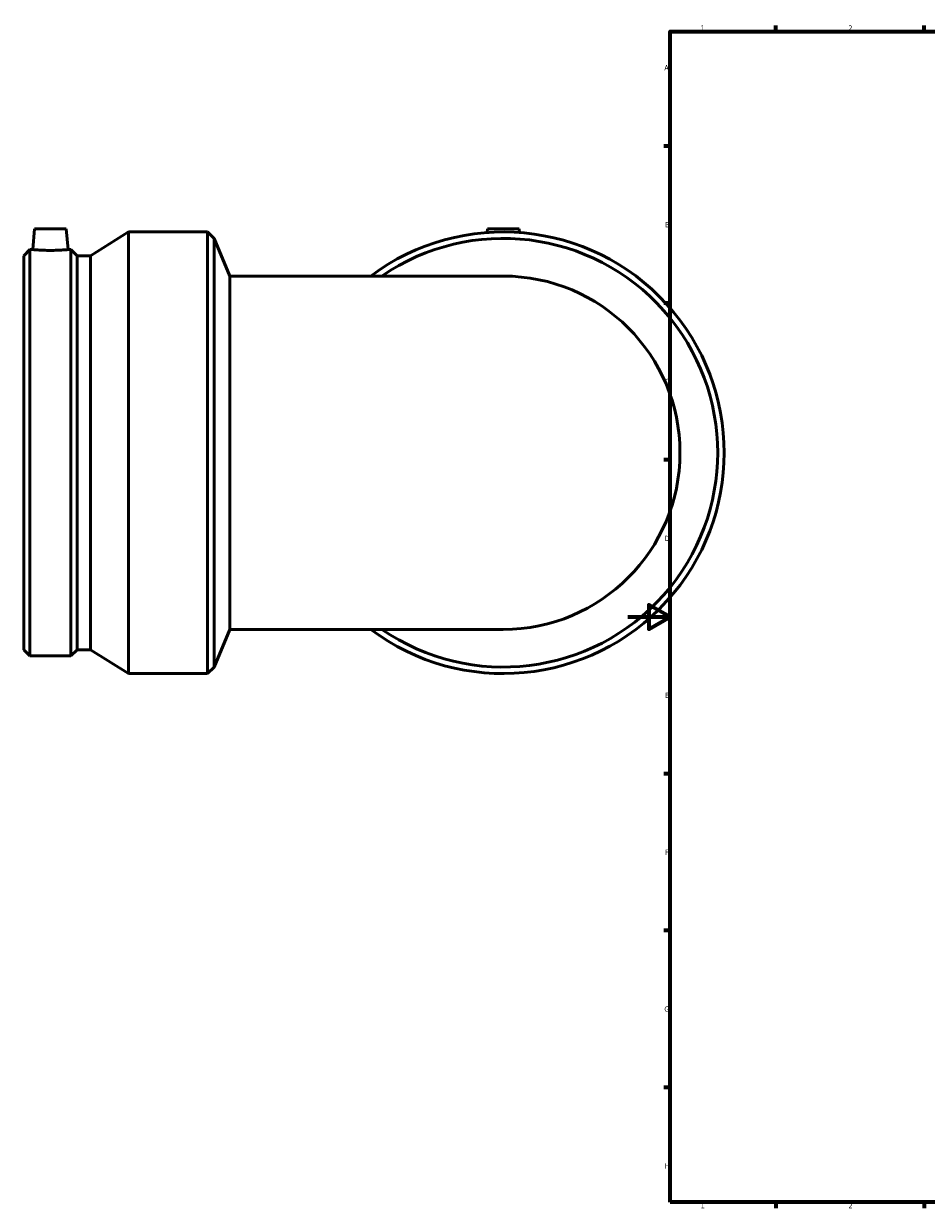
# Model space of a CAD drawing. Header units: millimetres. Extents: x -612 to 1535, y -338 to 1244.
# Tile 1 of 7: x -286 to 141, y 17 to 578. Entities that reach past the tile are written whole.
import ezdxf

# ---------------------------------------------------------------- set-up
doc = ezdxf.new("R2010")
doc.units = ezdxf.units.MM
doc.layers.add('Border (ISO)', color=7, linetype='Continuous', lineweight=70)
doc.layers.add('Visible (ISO)', color=7, linetype='Continuous', lineweight=50)
doc.styles.add('Note Text (ISO)', font='tahoma.ttf')

# ---------------------------------------------------------------- blocks, each defined once
blk = doc.blocks.new('Borders Default Border')
at = {"layer": 'Border (ISO)'}
for p, q in [((70.08, 574), (70.08, 576.9)), ((140.17, 574), (140.17, 576.9)), ((20, 519.75), (17.1, 519.75)), ((20, 445.5), (17.1, 445.5)), ((20, 371.25), (17.1, 371.25)), ((20, 222.75), (17.1, 222.75)), ((20, 148.5), (17.1, 148.5)), ((20, 74.25), (17.1, 74.25)), ((70.08, 20), (70.08, 17.1)), ((140.17, 20), (140.17, 17.1))]:
    blk.add_line(p, q, dxfattribs=at)
at = {"layer": 'Border (ISO)', "flags": 128}
for points in [[(20, 20), (20, 574), (821, 574), (821, 20), (20, 20)], [(0, 297), (20, 297), (10, 302.77), (10, 291.23), (20, 297)]]:
    blk.add_lwpolyline(points, dxfattribs=at)
at = {"layer": 'Border (ISO)', "color": 232, "true_color": 0xca0064, "char_height": 2.5, "attachment_point": 7, "style": 'Note Text (ISO)'}
for s, insert in [('1', (34.48, 574.4)), ('2', (104.37, 574.4)), ('A', (17.29, 555.62)), ('B', (17.59, 481.37)), ('C', (17.43, 407.08)), ('D', (17.43, 332.88)), ('E', (17.64, 258.63)), ('F', (17.7, 184.38)), ('G', (17.31, 110.08)), ('H', (17.44, 35.88)), ('1', (34.48, 17.1)), ('2', (104.37, 17.1))]:
    blk.add_mtext(s, dxfattribs=dict(at, insert=insert))

msp = doc.modelspace()

# ---------------------------------------------------------------- linework, layer by layer
at = {"layer": 'Visible (ISO)'}
for p, q in [((-280.646, 480.677), (-281.509, 470.817)), ((-280.646, 480.677), (-265.646, 480.677)), ((-265.646, 480.677), (-264.784, 470.817)), ((-254.224, 467.933), (-236.161, 479.177)), ((-236.161, 270.177), (-236.161, 479.177)), ((-236.161, 479.177), (-198.761, 479.177)), ((-198.761, 270.177), (-198.761, 479.177)), ((-195.701, 476.117), (-198.761, 479.177)), ((-66.401, 480.677), (-66.557, 478.897)), ((-66.401, 480.677), (-51.401, 480.677)), ((-51.401, 480.677), (-51.246, 478.897)), ((-195.701, 273.238), (-195.701, 476.117)), ((-188.311, 458.277), (-195.701, 476.117)), ((-285.761, 467.933), (-282.877, 470.817)), ((-285.761, 281.422), (-285.761, 467.933)), ((-282.877, 278.537), (-282.877, 470.817)), ((-282.877, 470.817), (-281.509, 470.817)), ((-264.784, 470.817), (-263.416, 470.817)), ((-263.416, 278.537), (-263.416, 470.817)), ((-260.531, 467.933), (-263.416, 470.817)), ((-260.531, 281.422), (-260.531, 467.933)), ((-260.531, 467.933), (-254.224, 467.933)), ((-254.224, 281.422), (-254.224, 467.933)), ((-188.311, 458.277), (-188.311, 291.077)), ((-58.901, 458.277), (-188.311, 458.277)), ((-188.311, 291.077), (-195.701, 273.238)), ((-188.311, 291.077), (-58.901, 291.077)), ((-285.761, 281.422), (-282.877, 278.537)), ((-260.531, 281.422), (-263.416, 278.537)), ((-260.531, 281.422), (-254.224, 281.422)), ((-254.224, 281.422), (-236.161, 270.177)), ((-282.877, 278.537), (-263.416, 278.537)), ((-236.161, 270.177), (-198.761, 270.177)), ((-195.701, 273.238), (-198.761, 270.177))]:
    msp.add_line(p, q, dxfattribs=at)
for radius, start, end in [(104.5, 233.1301, 126.8699), (101.439, 235.50124, 124.49876), (83.6, 270, 90)]:
    msp.add_arc((-58.901, 374.677), radius, start, end, dxfattribs=at)
msp.add_open_spline([(-264.784, 470.817), (-264.784, 470.817), (-264.993, 470.798), (-265.844, 470.729), (-266.485, 470.68), (-267.968, 470.588), (-268.908, 470.539), (-270.971, 470.469), (-272.093, 470.45), (-274.2, 470.45), (-275.322, 470.469), (-277.385, 470.539), (-278.325, 470.588), (-279.808, 470.68), (-280.449, 470.729), (-281.3, 470.798), (-281.509, 470.817), (-281.509, 470.817)], degree=3, knots=[1.2631507, 1.2631507, 1.2631507, 1.2631507, 1.5787993, 1.5787993, 1.8944479, 1.8944479, 2.2103747, 2.2103747, 2.5263014, 2.5263014, 2.8422281, 2.8422281, 3.1581548, 3.1581548, 3.4738034, 3.4738034, 3.7894521, 3.7894521, 3.7894521, 3.7894521], dxfattribs=at)

# ---------------------------------------------------------------- block references
msp.add_blockref('Borders Default Border', (0, 0))

doc.saveas('drawing.dxf')
